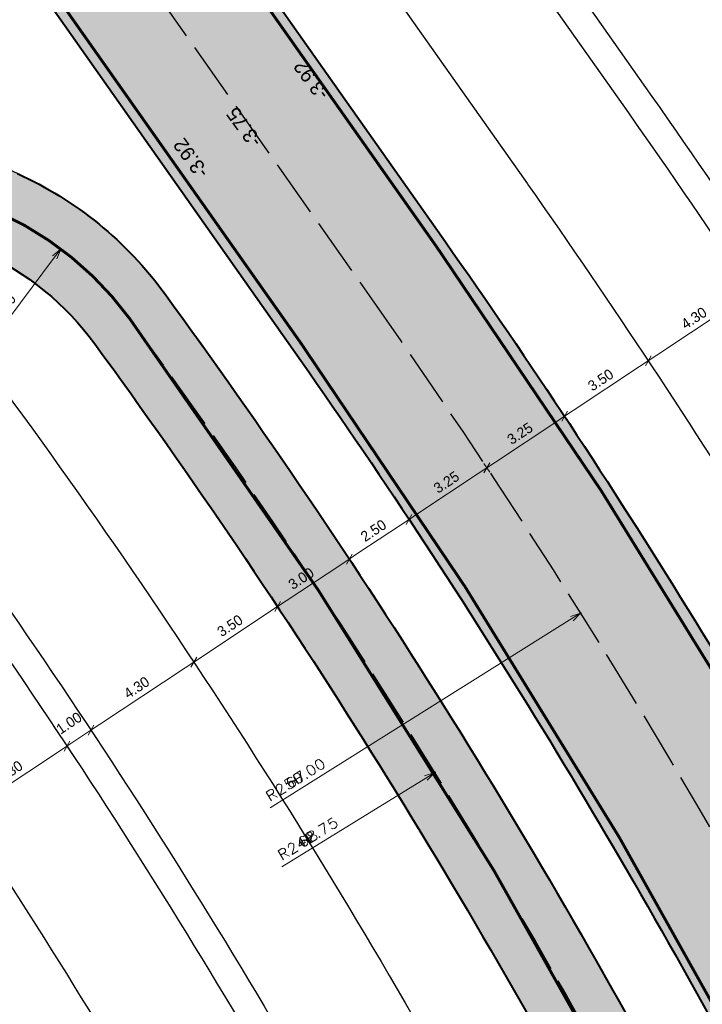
# Model space of a CAD drawing. Header units: metres. Extents: x 148316 to 148653, y 486436 to 486744.
# Tile 10 of 110: x 148460 to 148483, y 486497 to 486532. Entities that reach past the tile are written whole.
import ezdxf

# ---------------------------------------------------------------- set-up
doc = ezdxf.new("R2010")
doc.units = ezdxf.units.M
doc.header["$MEASUREMENT"] = 0
for name, pattern in [('0.30-2.70 (0.10)', [3, 0.3, -2.7]), ('3-3 (0.10)', [6, -3, 3]), ('assen', [2.5, 2, -0.5])]:
    doc.linetypes.add(name, pattern=pattern)
doc.layers.get('Defpoints').update_dxf_attribs({"color": 253, "lineweight": 13})
for name, color, linetype, lineweight in [('BWR-alg-assenplan', 92, 'assen', 30), ('BWR-nieuw-belijning-030-270 streep dik 100', 51, '0.30-2.70 (0.10)', 0), ('BWR-nieuw-belijning-3-3 streep dik 100', 51, '3-3 (0.10)', 0), ('WVB-dim-terr-maatvoering 018', 7, 'Continuous', 13), ('WVB-pen-dik 025', 1, 'Continuous', 30), ('WVB-pen-dik 035', 1, 'Continuous', 40), ('WVB-raster-20%', 254, 'Continuous', 30), ('WVB-tekst-dik 025', 1, 'Continuous', 30)]:
    doc.layers.add(name, color=color, linetype=linetype, lineweight=lineweight)
doc.styles.add('1 200   0.18', font='WORKING.shx', dxfattribs={"height": 0.36})
doc.styles.add('1 200   0.25', font='WORKING.shx', dxfattribs={"height": 0.5})
doc.dimstyles.new('Note 1 200', dxfattribs={"dimtxt": 0.36, "dimasz": 0.36, "dimexe": 0.18, "dimexo": 0.0625, "dimgap": 0.18, "dimtad": 1, "dimzin": 0, "dimdsep": 46, "dimtxsty": '1 200   0.18', "dimblk": 'TerminatorOpen_0.5', "dimcen": 0, "dimclrd": 256, "dimclre": 256, "dimclrt": 1, "dimazin": 0, "dimtfac": 1, "dimtdec": 0, "dimtmove": 1, "dimatfit": 1, "dimldrblk": 'TerminatorOpen_0.5', "dimfxl": 0.18, "dimfxlon": 1, "dimfrac": 2, "dimtolj": 1, "dimtzin": 0, "dimlwd": -1, "dimlwe": -1, "dimarcsym": 0})
doc.dimstyles.new('TER 1 200', dxfattribs={"dimtxt": 0.36, "dimasz": 0.36, "dimexe": 0.18, "dimexo": 0.0625, "dimgap": 0.18, "dimtad": 1, "dimzin": 0, "dimdsep": 46, "dimtxsty": '1 200   0.18', "dimblk": 'TerminatorOpen_0.5', "dimcen": 0, "dimse1": 1, "dimse2": 1, "dimclrd": 256, "dimclre": 256, "dimclrt": 7, "dimazin": 0, "dimtfac": 1, "dimtdec": 0, "dimtmove": 1, "dimatfit": 1, "dimldrblk": 'TerminatorOpen_0.5', "dimfxl": 0.18, "dimfxlon": 1, "dimfrac": 2, "dimtolj": 1, "dimtzin": 0, "dimlwd": -1, "dimlwe": -1, "dimarcsym": 0})

# ---------------------------------------------------------------- blocks, each defined once
blk = doc.blocks.new('_Oblique_0.5')
at = {"color": 0, "linetype": 'ByBlock', "lineweight": -2}
for p, q in [((0, 0), (-1, 0)), ((0.5, 0.25), (-0.5, -0.25))]:
    blk.add_line(p, q, dxfattribs=at)
blk = doc.blocks.new('*D85')
at = {"layer": 'Defpoints', "color": 0, "lineweight": 40, "transparency": 16777216}
for p in [(148485.439, 486521.676), (148481.55, 486519.761), (148481.837, 486519.327)]:
    blk.add_point(p, dxfattribs=at)
at = {"layer": 'WVB-dim-terr-maatvoering 018', "transparency": 16777216}
for p, q in [((148485.233, 486521.987), (148485.034, 486522.287)), ((148484.833, 486521.938), (148481.85, 486519.96)), ((148481.649, 486519.611), (148481.45, 486519.911))]:
    blk.add_line(p, q, dxfattribs=at)
at = {"layer": 'WVB-dim-terr-maatvoering 018', "transparency": 16777216, "xscale": 0.36, "yscale": 0.36, "zscale": 0.36}
for p, rotation in [((148485.133, 486522.137), 33.54311262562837), ((148481.55, 486519.761), 213.5431126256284)]:
    blk.add_blockref('_Oblique_0.5', p, dxfattribs=dict(at, rotation=rotation))
at = {"layer": 'WVB-dim-terr-maatvoering 018', "color": 7, "transparency": 16777216, "insert": (148483.143, 486521.249), "char_height": 0.36, "attachment_point": 5, "rotation": 33.5431, "style": '1 200   0.18'}
blk.add_mtext('\\A1;\\C7;4.30', dxfattribs=at)
blk = doc.blocks.new('TerminatorOpen_0.5')
at = {"color": 0, "linetype": 'ByBlock', "lineweight": -2}
for q in [(-1, 0.25), (-1, 0), (-1, -0.25)]:
    blk.add_line((0, 0), q, dxfattribs=at)
blk = doc.blocks.new('*D86')
at = {"layer": 'Defpoints', "color": 0, "lineweight": 40, "transparency": 16777216}
for p in [(148481.837, 486519.327), (148478.633, 486517.827), (148478.722, 486517.693)]:
    blk.add_point(p, dxfattribs=at)
at = {"layer": 'WVB-dim-terr-maatvoering 018', "transparency": 16777216}
for p, q in [((148481.649, 486519.611), (148481.45, 486519.911)), ((148481.25, 486519.562), (148478.933, 486518.026)), ((148478.688, 486517.745), (148478.534, 486517.977))]:
    blk.add_line(p, q, dxfattribs=at)
at = {"layer": 'WVB-dim-terr-maatvoering 018', "transparency": 16777216, "xscale": 0.36, "yscale": 0.36, "zscale": 0.36}
for p, rotation in [((148481.55, 486519.761), 33.54311262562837), ((148478.633, 486517.827), 213.5431126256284)]:
    blk.add_blockref('_Oblique_0.5', p, dxfattribs=dict(at, rotation=rotation))
at = {"layer": 'WVB-dim-terr-maatvoering 018', "color": 7, "transparency": 16777216, "insert": (148479.892, 486519.094), "char_height": 0.36, "attachment_point": 5, "rotation": 33.5431, "style": '1 200   0.18'}
blk.add_mtext('\\A1;\\C7;3.50', dxfattribs=at)
blk = doc.blocks.new('*D87')
at = {"layer": 'Defpoints', "color": 0, "lineweight": 40, "transparency": 16777216}
for p in [(148478.722, 486517.693), (148475.924, 486516.031), (148476.063, 486515.821)]:
    blk.add_point(p, dxfattribs=at)
at = {"layer": 'WVB-dim-terr-maatvoering 018', "transparency": 16777216}
for p, q in [((148478.688, 486517.745), (148478.534, 486517.977)), ((148478.333, 486517.628), (148476.224, 486516.23)), ((148476.024, 486515.881), (148475.825, 486516.181))]:
    blk.add_line(p, q, dxfattribs=at)
at = {"layer": 'WVB-dim-terr-maatvoering 018', "transparency": 16777216, "xscale": 0.36, "yscale": 0.36, "zscale": 0.36}
for p, rotation in [((148478.633, 486517.827), 33.54311262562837), ((148475.924, 486516.031), 213.5431126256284)]:
    blk.add_blockref('_Oblique_0.5', p, dxfattribs=dict(at, rotation=rotation))
at = {"layer": 'WVB-dim-terr-maatvoering 018', "color": 7, "transparency": 16777216, "insert": (148477.08, 486517.229), "char_height": 0.36, "attachment_point": 5, "rotation": 33.5431, "style": '1 200   0.18'}
blk.add_mtext('\\A1;\\C7;3.25', dxfattribs=at)
blk = doc.blocks.new('*D88')
at = {"layer": 'Defpoints', "color": 0, "lineweight": 40, "transparency": 16777216}
for p in [(148476.063, 486515.821), (148473.216, 486514.236), (148473.305, 486514.101)]:
    blk.add_point(p, dxfattribs=at)
at = {"layer": 'WVB-dim-terr-maatvoering 018', "transparency": 16777216}
for p, q in [((148476.024, 486515.881), (148475.825, 486516.181)), ((148475.624, 486515.832), (148473.516, 486514.435)), ((148473.27, 486514.153), (148473.116, 486514.386))]:
    blk.add_line(p, q, dxfattribs=at)
at = {"layer": 'WVB-dim-terr-maatvoering 018', "transparency": 16777216, "xscale": 0.36, "yscale": 0.36, "zscale": 0.36}
for p, rotation in [((148475.924, 486516.031), 33.54311262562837), ((148473.216, 486514.236), 213.5431126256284)]:
    blk.add_blockref('_Oblique_0.5', p, dxfattribs=dict(at, rotation=rotation))
at = {"layer": 'WVB-dim-terr-maatvoering 018', "color": 7, "transparency": 16777216, "insert": (148474.517, 486515.53), "char_height": 0.36, "attachment_point": 5, "rotation": 33.5431, "style": '1 200   0.18'}
blk.add_mtext('\\A1;\\C7;3.25', dxfattribs=at)
blk = doc.blocks.new('*D89')
at = {"layer": 'Defpoints', "color": 0, "lineweight": 40, "transparency": 16777216}
for p in [(148473.305, 486514.101), (148471.132, 486512.854), (148471.35, 486512.526)]:
    blk.add_point(p, dxfattribs=at)
at = {"layer": 'WVB-dim-terr-maatvoering 018', "transparency": 16777216}
for p, q in [((148473.27, 486514.153), (148473.116, 486514.386)), ((148472.916, 486514.037), (148471.432, 486513.053)), ((148471.231, 486512.704), (148471.032, 486513.004))]:
    blk.add_line(p, q, dxfattribs=at)
at = {"layer": 'WVB-dim-terr-maatvoering 018', "transparency": 16777216, "xscale": 0.36, "yscale": 0.36, "zscale": 0.36}
for p, rotation in [((148473.216, 486514.236), 33.54311262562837), ((148471.132, 486512.854), 213.5431126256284)]:
    blk.add_blockref('_Oblique_0.5', p, dxfattribs=dict(at, rotation=rotation))
at = {"layer": 'WVB-dim-terr-maatvoering 018', "color": 7, "transparency": 16777216, "insert": (148471.975, 486513.845), "char_height": 0.36, "attachment_point": 5, "rotation": 33.5431, "style": '1 200   0.18'}
blk.add_mtext('\\A1;\\C7;2.50', dxfattribs=at)
blk = doc.blocks.new('*D90')
at = {"layer": 'Defpoints', "color": 0, "lineweight": 40, "transparency": 16777216}
for p in [(148471.35, 486512.526), (148468.632, 486511.196), (148468.832, 486510.895)]:
    blk.add_point(p, dxfattribs=at)
at = {"layer": 'WVB-dim-terr-maatvoering 018', "transparency": 16777216}
for p, q in [((148471.231, 486512.704), (148471.032, 486513.004)), ((148470.832, 486512.655), (148468.932, 486511.395)), ((148468.731, 486511.046), (148468.532, 486511.346))]:
    blk.add_line(p, q, dxfattribs=at)
at = {"layer": 'WVB-dim-terr-maatvoering 018', "transparency": 16777216, "xscale": 0.36, "yscale": 0.36, "zscale": 0.36}
for p, rotation in [((148471.132, 486512.854), 33.54311262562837), ((148468.632, 486511.196), 213.5431126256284)]:
    blk.add_blockref('_Oblique_0.5', p, dxfattribs=dict(at, rotation=rotation))
at = {"layer": 'WVB-dim-terr-maatvoering 018', "color": 7, "transparency": 16777216, "insert": (148469.455, 486512.174), "char_height": 0.36, "attachment_point": 5, "rotation": 33.5431, "style": '1 200   0.18'}
blk.add_mtext('\\A1;\\C7;3.00', dxfattribs=at)
blk = doc.blocks.new('*D91')
at = {"layer": 'Defpoints', "color": 0, "lineweight": 40, "transparency": 16777216}
for p in [(148468.832, 486510.895), (148465.714, 486509.262), (148465.807, 486509.123)]:
    blk.add_point(p, dxfattribs=at)
at = {"layer": 'WVB-dim-terr-maatvoering 018', "transparency": 16777216}
for p, q in [((148468.731, 486511.046), (148468.532, 486511.346)), ((148468.332, 486510.998), (148466.014, 486509.461)), ((148465.772, 486509.175), (148465.615, 486509.412))]:
    blk.add_line(p, q, dxfattribs=at)
at = {"layer": 'WVB-dim-terr-maatvoering 018', "transparency": 16777216, "xscale": 0.36, "yscale": 0.36, "zscale": 0.36}
for p, rotation in [((148468.632, 486511.196), 33.54311262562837), ((148465.714, 486509.262), 213.5431126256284)]:
    blk.add_blockref('_Oblique_0.5', p, dxfattribs=dict(at, rotation=rotation))
at = {"layer": 'WVB-dim-terr-maatvoering 018', "color": 7, "transparency": 16777216, "insert": (148466.974, 486510.529), "char_height": 0.36, "attachment_point": 5, "rotation": 33.5431, "style": '1 200   0.18'}
blk.add_mtext('\\A1;\\C7;3.50', dxfattribs=at)
blk = doc.blocks.new('*D92')
at = {"layer": 'Defpoints', "color": 0, "lineweight": 40, "transparency": 16777216}
for p in [(148465.807, 486509.123), (148462.128, 486506.885), (148462.633, 486506.123)]:
    blk.add_point(p, dxfattribs=at)
at = {"layer": 'WVB-dim-terr-maatvoering 018', "transparency": 16777216}
for p, q in [((148465.772, 486509.175), (148465.615, 486509.412)), ((148465.414, 486509.063), (148462.428, 486507.084)), ((148462.228, 486506.735), (148462.029, 486507.035))]:
    blk.add_line(p, q, dxfattribs=at)
at = {"layer": 'WVB-dim-terr-maatvoering 018', "transparency": 16777216, "xscale": 0.36, "yscale": 0.36, "zscale": 0.36}
for p, rotation in [((148465.714, 486509.262), 33.54311262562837), ((148462.128, 486506.885), 213.5431126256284)]:
    blk.add_blockref('_Oblique_0.5', p, dxfattribs=dict(at, rotation=rotation))
at = {"layer": 'WVB-dim-terr-maatvoering 018', "color": 7, "transparency": 16777216, "insert": (148463.722, 486508.374), "char_height": 0.36, "attachment_point": 5, "rotation": 33.5431, "style": '1 200   0.18'}
blk.add_mtext('\\A1;\\C7;4.30', dxfattribs=at)
blk = doc.blocks.new('*D93')
at = {"layer": 'Defpoints', "color": 0, "lineweight": 40, "transparency": 16777216}
for p in [(148461.295, 486506.333), (148462.633, 486506.123), (148461.703, 486505.719)]:
    blk.add_point(p, dxfattribs=at)
at = {"layer": 'WVB-dim-terr-maatvoering 018', "transparency": 16777216}
for p, q in [((148462.428, 486507.084), (148462.728, 486507.283)), ((148462.128, 486506.885), (148461.295, 486506.333)), ((148462.228, 486506.735), (148462.029, 486507.035)), ((148461.395, 486506.183), (148461.196, 486506.483)), ((148460.995, 486506.134), (148460.695, 486505.935))]:
    blk.add_line(p, q, dxfattribs=at)
at = {"layer": 'WVB-dim-terr-maatvoering 018', "transparency": 16777216, "xscale": 0.36, "yscale": 0.36, "zscale": 0.36}
for p, rotation in [((148462.128, 486506.885), 213.5431126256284), ((148461.295, 486506.333), 33.54311262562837)]:
    blk.add_blockref('_Oblique_0.5', p, dxfattribs=dict(at, rotation=rotation))
at = {"layer": 'WVB-dim-terr-maatvoering 018', "color": 7, "transparency": 16777216, "insert": (148461.364, 486507.134), "char_height": 0.36, "attachment_point": 5, "rotation": 33.5431, "style": '1 200   0.18'}
blk.add_mtext('\\A1;\\C7;1.00', dxfattribs=at)
blk = doc.blocks.new('*D94')
at = {"layer": 'Defpoints', "color": 0, "lineweight": 40, "transparency": 16777216}
for p in [(148461.703, 486505.719), (148457.712, 486503.957), (148458.061, 486503.43)]:
    blk.add_point(p, dxfattribs=at)
at = {"layer": 'WVB-dim-terr-maatvoering 018', "transparency": 16777216}
for p, q in [((148461.395, 486506.183), (148461.196, 486506.483)), ((148460.995, 486506.134), (148458.012, 486504.156)), ((148457.811, 486503.807), (148457.612, 486504.107))]:
    blk.add_line(p, q, dxfattribs=at)
at = {"layer": 'WVB-dim-terr-maatvoering 018', "transparency": 16777216, "xscale": 0.36, "yscale": 0.36, "zscale": 0.36}
for p, rotation in [((148461.295, 486506.333), 33.54311262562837), ((148457.712, 486503.957), 213.5431126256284)]:
    blk.add_blockref('_Oblique_0.5', p, dxfattribs=dict(at, rotation=rotation))
at = {"layer": 'WVB-dim-terr-maatvoering 018', "color": 7, "transparency": 16777216, "insert": (148459.305, 486505.445), "char_height": 0.36, "attachment_point": 5, "rotation": 33.5431, "style": '1 200   0.18'}
blk.add_mtext('\\A1;\\C7;4.30', dxfattribs=at)
blk = doc.blocks.new('*D98')
at = {"layer": 'Defpoints', "color": 0, "lineweight": 40, "transparency": 16777216}
for p in [(148461.081, 486523.658), (148454.191, 486514.451)]:
    blk.add_point(p, dxfattribs=at)
at = {"layer": 'WVB-dim-terr-maatvoering 018', "transparency": 16777216}
blk.add_line((148458.656, 486520.418), (148460.865, 486523.37), dxfattribs=at)
at = {"layer": 'WVB-dim-terr-maatvoering 018', "transparency": 16777216, "xscale": 0.36, "yscale": 0.36, "zscale": 0.36, "rotation": 53.19483311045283}
blk.add_blockref('TerminatorOpen_0.5', (148461.081, 486523.658), dxfattribs=at)
at = {"layer": 'WVB-dim-terr-maatvoering 018', "color": 7, "transparency": 16777216, "insert": (148458.938, 486521.396), "char_height": 0.36, "attachment_point": 5, "rotation": 53.1948, "style": '1 200   0.18'}
blk.add_mtext('\\A1;\\C7;R11.50', dxfattribs=at)
blk = doc.blocks.new('*U132')
at = {"layer": 'WVB-dim-terr-maatvoering 018', "color": 7, "linetype": 'Continuous', "transparency": 16777216}
for p, q in [((-0.125, 0.07), (0.079, 0.198)), ((0.079, 0.198), (0.125, -0.198))]:
    blk.add_line(p, q, dxfattribs=at)
blk = doc.blocks.new('*U133')
at = {"layer": 'WVB-dim-terr-maatvoering 018', "color": 7, "linetype": 'Continuous', "transparency": 16777216}
for p, q in [((-0.197, 0.105), (-0.006, -0.2)), ((-0.002, 0.025), (0.197, -0.072))]:
    blk.add_line(p, q, dxfattribs=at)
at = {"layer": 'WVB-dim-terr-maatvoering 018', "color": 7, "linetype": 'Continuous', "transparency": 16777216, "flags": 128}
blk.add_lwpolyline([(-0.197, 0.105), (-0.064, 0.189), (-0.014, 0.2), (0.01, 0.194), (0.042, 0.175), (0.061, 0.146), (0.064, 0.107), (0.059, 0.084), (0.027, 0.043), (-0.106, -0.04)], dxfattribs=at)
blk = doc.blocks.new('*U134')
at = {"layer": 'WVB-dim-terr-maatvoering 018', "color": 7, "linetype": 'Continuous', "transparency": 16777216}
for p, q in [((-0.197, 0.107), (-0.008, -0.2)), ((-0.002, 0.025), (0.197, -0.074))]:
    blk.add_line(p, q, dxfattribs=at)
at = {"layer": 'WVB-dim-terr-maatvoering 018', "color": 7, "linetype": 'Continuous', "transparency": 16777216, "flags": 128}
blk.add_lwpolyline([(-0.197, 0.107), (-0.063, 0.189), (-0.012, 0.2), (0.011, 0.194), (0.044, 0.174), (0.062, 0.145), (0.065, 0.107), (0.059, 0.083), (0.027, 0.043), (-0.107, -0.039)], dxfattribs=at)
blk = doc.blocks.new('*U135')
at = {"layer": 'WVB-dim-terr-maatvoering 018', "color": 7, "linetype": 'Continuous', "transparency": 16777216}
blk.add_line((-0.089, 0.153), (0.099, -0.153), dxfattribs=at)
at = {"layer": 'WVB-dim-terr-maatvoering 018', "color": 7, "linetype": 'Continuous', "transparency": 16777216, "flags": 128}
blk.add_lwpolyline([(-0.089, 0.153), (-0.109, -0.141), (0.109, -0.006)], dxfattribs=at)
blk = doc.blocks.new('*U136')
at = {"layer": 'WVB-dim-terr-maatvoering 018', "color": 7, "linetype": 'Continuous', "transparency": 16777216}
for p, q in [((-0.124, 0.072), (0.081, 0.198)), ((0.081, 0.198), (0.124, -0.198))]:
    blk.add_line(p, q, dxfattribs=at)

msp = doc.modelspace()

# ---------------------------------------------------------------- hatches: boundary and pattern name
at = {"layer": 'WVB-raster-20%', "linetype": 'Continuous'}
h = msp.add_hatch(color=256, dxfattribs=at)
h.paths.add_polyline_path([(148485.248, 486494.021), (148490.587, 486497.821, 0.030294), (148474.48, 486523.909), (148466.48, 486535.266, -0.024922), (148463.817, 486539.477), (148455.152, 486554.824, 0.02492), (148452.49, 486559.034), (148447.955, 486565.488, -0.226941), (148446.256, 486575.707, 0.040806), (148446.774, 486578.262, -0.05017), (148447.425, 486581.193), (148424.83, 486565.13, -0.034377), (148426.441, 486564.782, 0.037758), (148428.803, 486564.288, -0.200125), (148438.79, 486558.496), (148443.102, 486552.391, 0.024922), (148446.17, 486548.467), (148449.667, 486544.426), (148443.713, 486541.953, -0.35161), (148426.884, 486546.838), (148415.726, 486562.733), (148412.047, 486560.142), (148425.048, 486541.621, 0.352097), (148442.501, 486536.571), (148445.29, 486537.735, -0.351633), (148459.723, 486533.572), (148469.166, 486520.165, -0.031129)])
h.paths.add_polyline_path([(148441.898, 486567.124), (148450.11, 486555.467, -0.024922), (148450.908, 486554.203), (148453.036, 486550.436, -0.904988), (148451.409, 486549.29), (148448.577, 486552.562, -0.024922), (148447.657, 486553.739), (148439.445, 486565.396, -0.422856), (148439.711, 486566.806, 0.014709), (148440.481, 486567.348, -0.422856)], flags=16)
msp.add_hatch(color=256, dxfattribs=at).paths.add_polyline_path([(148483.143, 486492.654, 0.03563), (148464.689, 486522.118, 0.129036), (148459.572, 486526.285), (148451.355, 486530.021, -0.189386), (148446.265, 486535.272), (148445.245, 486537.716), (148442.501, 486536.571, -0.000453), (148442.477, 486536.561), (148443.497, 486534.117, 0.189386), (148450.113, 486527.29), (148458.33, 486523.554, -0.129036), (148462.267, 486520.348, -0.03563), (148480.494, 486491.246), (148480.729, 486490.805), (148483.194, 486492.559)])

# ---------------------------------------------------------------- linework, layer by layer
at = {"layer": 'BWR-alg-assenplan'}
msp.add_line((148459.978, 486538.853), (148471.823, 486522.037), dxfattribs=at)
at = {"layer": 'BWR-alg-assenplan', "extrusion": (0, 0, -1)}
for centre, radius, start, end in [((-148454.191, 486514.451), 11.5, 114.4488, 143.8591), ((-148267.441, 486378.065), 250, 144.83825, 151.87325), ((-148267.441, 486378.065), 242.75, 143.85905, 152.02129)]:
    msp.add_arc(centre, radius, start, end, dxfattribs=at)
at = {"layer": 'BWR-nieuw-belijning-030-270 streep dik 100', "color": 7, "linetype": '0.30-2.70 (0.10)', "flags": 128}
msp.add_lwpolyline([(148481.961, 486491.682, 0.1, 0.1, 0), (148481.819, 486491.95, 0.1, 0.1, 0.03563), (148463.478, 486521.233, 0.1, 0.1, 0.129036), (148458.951, 486524.919, 0.1, 0.1, 0), (148450.734, 486528.655, 0.1, 0.1, -0.189386), (148444.881, 486534.694, 0, 0, 0)], format="xyseb", dxfattribs=at)
at = {"layer": 'BWR-nieuw-belijning-3-3 streep dik 100', "color": 7, "linetype": '3-3 (0.10)', "lineweight": 0, "const_width": 0.1, "flags": 128}
for points in [[(148466.193, 486535.065), (148474.194, 486523.707)], [(148460.009, 486533.773), (148469.452, 486520.367)]]:
    msp.add_lwpolyline(points, dxfattribs=at)
for points in [[(148474.194, 486523.707, -0.030337), (148490.299, 486497.617)], [(148469.452, 486520.367, -0.031083), (148485.535, 486494.226)]]:
    msp.add_lwpolyline(points, format="xyb", dxfattribs=at)
at = {"layer": 'WVB-dim-terr-maatvoering 018', "transparency": 16777216}
for p, q in [((148468.37, 486504.178), (148478.883, 486510.777)), ((148468.779, 486502.124), (148473.802, 486505.219))]:
    msp.add_line(p, q, dxfattribs=at)
at = {"layer": 'WVB-dim-terr-maatvoering 018', "color": 7, "linetype": 'Continuous', "lineweight": 13}
for p, q in [((148479.188, 486510.968), (148478.835, 486510.853)), ((148479.188, 486510.968), (148478.883, 486510.777)), ((148479.188, 486510.968), (148478.931, 486510.701)), ((148474.109, 486505.408), (148473.755, 486505.295)), ((148474.109, 486505.408), (148473.802, 486505.219)), ((148474.109, 486505.408), (148473.849, 486505.142))]:
    msp.add_line(p, q, dxfattribs=at)
at = {"layer": 'WVB-dim-terr-maatvoering 018', "color": 7, "linetype": 'Continuous', "transparency": 16777216}
for p, q in [((148469.115, 486505.071), (148469.42, 486505.262)), ((148469.363, 486505.014), (148469.171, 486505.319)), ((148469.544, 486503.018), (148469.85, 486503.207)), ((148469.792, 486502.959), (148469.603, 486503.266))]:
    msp.add_line(p, q, dxfattribs=at)
at = {"layer": 'WVB-dim-terr-maatvoering 018', "color": 7, "linetype": 'Continuous', "transparency": 16777216, "flags": 128}
for points in [[(148469.992, 486505.834), (148469.957, 486505.792), (148469.957, 486505.728), (148469.988, 486505.646), (148470.014, 486505.605), (148470.074, 486505.542), (148470.131, 486505.516), (148470.183, 486505.529), (148470.212, 486505.547), (148470.244, 486505.588), (148470.248, 486505.651), (148470.217, 486505.733), (148470.192, 486505.774), (148470.131, 486505.837), (148470.071, 486505.864), (148470.021, 486505.852), (148469.992, 486505.834)], [(148469.689, 486505.644), (148469.655, 486505.602), (148469.655, 486505.538), (148469.686, 486505.456), (148469.712, 486505.415), (148469.772, 486505.352), (148469.828, 486505.326), (148469.881, 486505.339), (148469.91, 486505.358), (148469.942, 486505.398), (148469.946, 486505.461), (148469.915, 486505.543), (148469.889, 486505.584), (148469.829, 486505.647), (148469.769, 486505.674), (148469.718, 486505.662), (148469.689, 486505.644)], [(148469.017, 486505.222), (148468.874, 486505.132), (148468.943, 486504.99), (148468.948, 486505.014), (148468.983, 486505.056), (148469.026, 486505.083), (148469.077, 486505.094), (148469.126, 486505.085), (148469.167, 486505.053), (148469.185, 486505.024), (148469.198, 486504.971), (148469.184, 486504.922), (148469.152, 486504.882), (148469.109, 486504.855), (148469.056, 486504.842), (148469.032, 486504.847), (148469, 486504.867)], [(148469.125, 486505.229), (148469.09, 486505.248), (148469.04, 486505.236), (148469.011, 486505.218), (148468.976, 486505.176), (148468.976, 486505.112), (148469.007, 486505.03), (148469.051, 486504.96), (148469.102, 486504.911), (148469.149, 486504.9), (148469.202, 486504.913), (148469.216, 486504.922), (148469.251, 486504.964), (148469.262, 486505.011), (148469.249, 486505.064), (148469.24, 486505.079), (148469.198, 486505.113), (148469.152, 486505.122), (148469.1, 486505.109), (148469.085, 486505.1), (148469.051, 486505.058), (148469.038, 486505.013), (148469.051, 486504.96)], [(148469.234, 486505.359), (148469.2, 486505.317), (148469.2, 486505.253), (148469.231, 486505.171), (148469.257, 486505.13), (148469.317, 486505.066), (148469.373, 486505.041), (148469.426, 486505.054), (148469.455, 486505.072), (148469.487, 486505.112), (148469.491, 486505.176), (148469.46, 486505.257), (148469.434, 486505.298), (148469.374, 486505.362), (148469.314, 486505.388), (148469.263, 486505.377), (148469.234, 486505.359)], [(148469.652, 486505.236), (148469.647, 486505.213), (148469.67, 486505.207), (148469.676, 486505.231), (148469.652, 486505.236)], [(148468.601, 486504.857), (148468.592, 486504.871), (148468.589, 486504.909), (148468.593, 486504.936), (148468.612, 486504.968), (148468.671, 486505.005), (148468.706, 486505.007), (148468.731, 486504.999), (148468.767, 486504.981), (148468.785, 486504.952), (148468.786, 486504.912), (148468.785, 486504.854), (148468.731, 486504.618), (148468.935, 486504.745)], [(148470.525, 486503.834), (148470.381, 486503.745), (148470.449, 486503.602), (148470.455, 486503.626), (148470.489, 486503.668), (148470.533, 486503.695), (148470.584, 486503.705), (148470.633, 486503.696), (148470.673, 486503.663), (148470.691, 486503.634), (148470.704, 486503.581), (148470.69, 486503.533), (148470.658, 486503.493), (148470.614, 486503.466), (148470.561, 486503.453), (148470.537, 486503.459), (148470.505, 486503.479)], [(148469.557, 486503.177), (148469.522, 486503.196), (148469.471, 486503.185), (148469.442, 486503.167), (148469.407, 486503.125), (148469.407, 486503.061), (148469.437, 486502.979), (148469.481, 486502.908), (148469.531, 486502.859), (148469.578, 486502.848), (148469.631, 486502.86), (148469.646, 486502.869), (148469.68, 486502.911), (148469.692, 486502.958), (148469.679, 486503.011), (148469.67, 486503.025), (148469.629, 486503.06), (148469.583, 486503.069), (148469.53, 486503.056), (148469.516, 486503.047), (148469.481, 486503.006), (148469.468, 486502.961), (148469.481, 486502.908)], [(148469.644, 486503.187), (148469.635, 486503.202), (148469.632, 486503.24), (148469.636, 486503.266), (148469.656, 486503.299), (148469.715, 486503.335), (148469.75, 486503.336), (148469.776, 486503.328), (148469.811, 486503.31), (148469.829, 486503.28), (148469.829, 486503.241), (148469.828, 486503.183), (148469.772, 486502.947), (148469.977, 486503.073)], [(148469.72, 486503.338), (148469.685, 486503.296), (148469.688, 486503.258), (148469.708, 486503.226), (148469.74, 486503.206), (148469.778, 486503.209), (148469.846, 486503.231), (148469.896, 486503.242), (148469.944, 486503.234), (148469.977, 486503.214), (148470.004, 486503.17), (148470.007, 486503.132), (148469.999, 486503.107), (148469.967, 486503.067), (148469.908, 486503.031), (148469.856, 486503.019), (148469.832, 486503.024), (148469.799, 486503.044), (148469.772, 486503.088), (148469.769, 486503.126), (148469.782, 486503.171), (148469.817, 486503.213), (148469.866, 486503.263), (148469.884, 486503.294), (148469.883, 486503.334), (148469.863, 486503.366), (148469.828, 486503.384), (148469.778, 486503.373), (148469.72, 486503.338)], [(148470.087, 486503.182), (148470.082, 486503.158), (148470.105, 486503.152), (148470.111, 486503.176), (148470.087, 486503.182)], [(148469.017, 486502.8), (148469.008, 486502.815), (148469.004, 486502.853), (148469.009, 486502.879), (148469.029, 486502.912), (148469.087, 486502.948), (148469.123, 486502.95), (148469.148, 486502.942), (148469.183, 486502.923), (148469.201, 486502.894), (148469.202, 486502.854), (148469.201, 486502.796), (148469.145, 486502.56), (148469.349, 486502.686)]]:
    msp.add_lwpolyline(points, dxfattribs=at)
at = {"layer": 'WVB-dim-terr-maatvoering 018', "color": 7, "lineweight": 40, "transparency": 16777216}
for p in [(148479.188, 486510.968), (148474.109, 486505.408)]:
    msp.add_point(p, dxfattribs=at)
at = {"layer": 'WVB-pen-dik 025', "lineweight": 30}
for p, q in [((148473.674, 486540.334), (148481.674, 486528.977)), ((148472.856, 486539.758), (148480.857, 486528.401)), ((148469.341, 486537.282), (148477.342, 486525.924))]:
    msp.add_line(p, q, dxfattribs=at)
at = {"layer": 'WVB-pen-dik 025', "lineweight": 30, "extrusion": (0, 0, -1)}
for radius, start, end in [(262.05, 144.83825, 151.53522), (261.05, 144.83825, 151.56208), (256.75, 144.83825, 151.67996), (237.75, 143.4453, 152.02129), (233.45, 143.71704, 152.02129), (232.45, 143.78133, 152.02129), (228.15, 144.06273, 152.02129)]:
    msp.add_arc((-148267.441, 486378.065), radius, start, end, dxfattribs=at)
at = {"layer": 'WVB-pen-dik 035'}
for p, q in [((148466.48, 486535.266), (148474.48, 486523.909)), ((148459.723, 486533.572), (148469.166, 486520.165))]:
    msp.add_line(p, q, dxfattribs=at)
at = {"layer": 'WVB-pen-dik 035', "ltscale": 0.1, "extrusion": (0, 0, -1)}
for centre, radius, start, end in [((-148454.191, 486514.451), 13, 114.4488, 143.8591), ((-148454.191, 486514.451), 10, 114.4488, 143.8591), ((-148267.441, 486378.065), 244.25, 143.85905, 152.02129), ((-148267.441, 486378.065), 241.25, 143.85905, 152.02129)]:
    msp.add_arc(centre, radius, start, end, dxfattribs=at)
at = {"layer": 'WVB-pen-dik 035', "extrusion": (0, 0, -1)}
for radius, end in [(253.25, 151.77889), (246.75, 151.97013)]:
    msp.add_arc((-148267.441, 486378.065), radius, 144.83825, end, dxfattribs=at)
at = {"layer": 'WVB-raster-20%', "linetype": 'Continuous', "flags": 128}
msp.add_lwpolyline([(148483.143, 486492.654, 0.03563), (148464.689, 486522.118, 0.129036), (148459.572, 486526.285), (148451.355, 486530.021, -0.189386), (148446.265, 486535.272), (148445.245, 486537.716), (148442.501, 486536.571, -0.000453), (148442.477, 486536.561), (148443.497, 486534.117, 0.189386), (148450.113, 486527.29), (148458.33, 486523.554, -0.129036), (148462.267, 486520.348, -0.03563), (148480.494, 486491.246), (148480.729, 486490.805), (148483.194, 486492.559)], format="xyb", close=True, dxfattribs=at)

# ---------------------------------------------------------------- block references
at = {"layer": 'WVB-dim-terr-maatvoering 018', "color": 7, "linetype": 'Continuous', "transparency": 16777216}
for name, p in [('*U132', (148469.341, 486505.277)), ('*U133', (148468.432, 486504.626)), ('*U136', (148470.169, 486503.466)), ('*U135', (148469.498, 486502.992)), ('*U134', (148468.846, 486502.571))]:
    msp.add_blockref(name, p, dxfattribs=at)

# ---------------------------------------------------------------- texts
at = {"layer": 'WVB-tekst-dik 025', "linetype": 'Continuous', "char_height": 0.5, "attachment_point": 7, "rotation": 125.9958, "line_spacing_factor": 0.6, "style": '1 200   0.25'}
for s, insert in [('-3.92', (148470.459, 486529.08)), ('-3.75', (148468.117, 486527.43)), ('-3.92', (148466.27, 486526.349))]:
    msp.add_mtext(s, dxfattribs=dict(at, insert=insert))

# ---------------------------------------------------------------- dimensions: what is measured, and where the dimension line sits
at = {"layer": 'WVB-dim-terr-maatvoering 018'}
dim = msp.add_radius_dim(center=(148454.191, 486514.451), mpoint=(148461.081, 486523.658), text='\\C7;<>', dimstyle='Note 1 200', override={"dimse1": 1, "dimse2": 1, "dimclrt": 7, "dimtdec": 2, "dimtmove": 1, "dimatfit": 3, "dimfrac": 0}, dxfattribs=at)
dim.commit()
dim.dimension.update_dxf_attribs({"geometry": '*D98', "text_midpoint": (148459.226, 486521.18), "dimtype": 164})
for base, p1, p2, picture, middle in [((148481.55, 486519.761), (148485.439, 486521.676), (148481.837, 486519.327), '*D85', (148483.143, 486521.249)), ((148478.633, 486517.827), (148481.837, 486519.327), (148478.722, 486517.693), '*D86', (148479.892, 486519.094)), ((148475.924, 486516.031), (148478.722, 486517.693), (148476.063, 486515.821), '*D87', (148477.08, 486517.229)), ((148471.132, 486512.854), (148473.305, 486514.101), (148471.35, 486512.526), '*D89', (148471.975, 486513.845)), ((148465.714, 486509.262), (148468.832, 486510.895), (148465.807, 486509.123), '*D91', (148466.974, 486510.529)), ((148462.128, 486506.885), (148465.807, 486509.123), (148462.633, 486506.123), '*D92', (148463.722, 486508.374)), ((148461.295, 486506.333), (148462.633, 486506.123), (148461.703, 486505.719), '*D93', (148461.364, 486507.134)), ((148457.712, 486503.957), (148461.703, 486505.719), (148458.061, 486503.43), '*D94', (148459.305, 486505.445))]:
    dim = msp.add_linear_dim(base=base, p1=p1, p2=p2, angle=213.5431, text='\\C7;<>', dimstyle='TER 1 200', override={"dimblk": '_Oblique_0.5', "dimse1": 0, "dimse2": 0, "dimtdec": 2, "dimtmove": 2}, dxfattribs=at)
    dim.commit()
    dim.dimension.update_dxf_attribs({"geometry": picture, "text_midpoint": middle})
for base, p1, p2, picture, middle in [((148473.216, 486514.236), (148476.063, 486515.821), (148473.305, 486514.101), '*D88', (148474.517, 486515.53)), ((148468.632, 486511.196), (148471.35, 486512.526), (148468.832, 486510.895), '*D90', (148469.455, 486512.174))]:
    dim = msp.add_linear_dim(base=base, p1=p1, p2=p2, angle=213.5431, text='\\C7;<>', dimstyle='TER 1 200', override={"dimblk": '_Oblique_0.5', "dimse1": 0, "dimse2": 0, "dimtdec": 2, "dimtmove": 2}, dxfattribs=at)
    dim.commit()
    dim.dimension.update_dxf_attribs({"geometry": picture, "text_midpoint": middle, "dimtype": 160})

doc.saveas('drawing.dxf')
